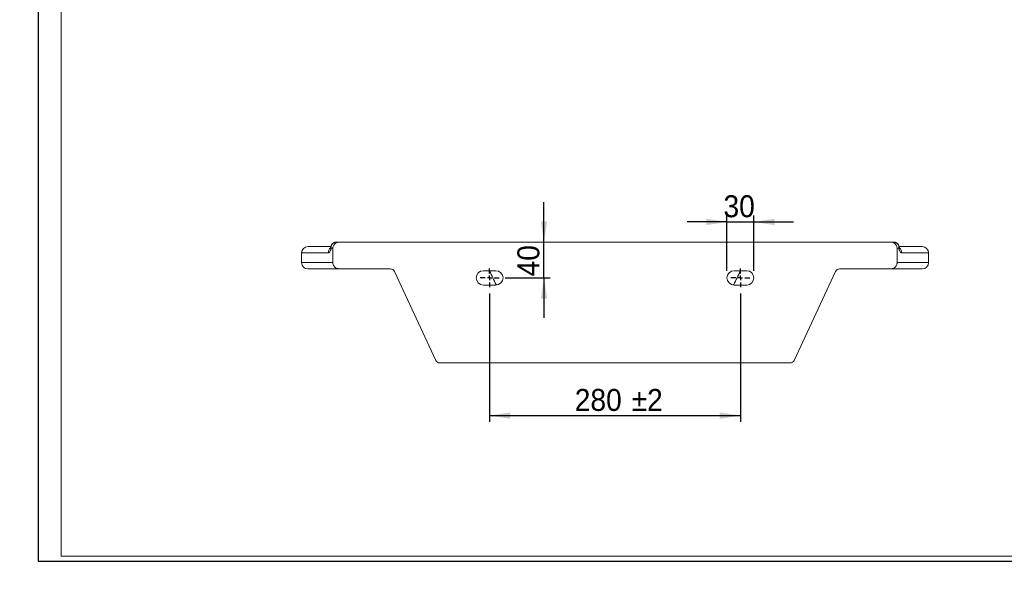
# Model space of a CAD drawing. Header units: millimetres. Extents: x 0 to 415, y 0 to 292.
# Tile 1 of 14: x 0 to 157, y 0 to 92. Entities that reach past the tile are written whole.
import ezdxf

# ---------------------------------------------------------------- set-up
doc = ezdxf.new("R2010")
doc.units = ezdxf.units.MM
doc.layers.add('FORMAT', color=179, linetype='Continuous')
doc.layers.add('SLD-0', color=179, linetype='Continuous')
doc.styles.add('SLDTEXTSTYLE0', font='TXT', dxfattribs={"width": 0.75})
doc.styles.add('SLDTEXTSTYLE1', font='TXT', dxfattribs={"width": 0.96})
doc.dimstyles.new('SLDDIMSTYLE0', dxfattribs={"dimtxt": 3.5, "dimasz": 3.302, "dimexe": 0, "dimexo": 0.0625, "dimgap": 0.875, "dimtad": 1, "dimdec": 0, "dimlfac": 7, "dimrnd": 1e-09, "dimzin": 12, "dimdsep": 46, "dimtxsty": 'SLDTEXTSTYLE0', "dimblk1": 'NONE', "dimblk2": 'NONE', "dimsah": 1, "dimcen": 0, "dimadec": 0, "dimazin": 3, "dimtfac": 1, "dimtdec": 0, "dimtmove": 0, "dimatfit": 3, "dimldrblk": 'NONE', "dimfxl": 0, "dimfrac": 2, "dimtolj": 1, "dimtzin": 12, "dimarcsym": 0})
doc.dimstyles.new('SLDDIMSTYLE3', dxfattribs={"dimtxt": 3.5, "dimasz": 3.302, "dimexe": 0, "dimexo": 0.0625, "dimgap": 0.875, "dimtad": 1, "dimdec": 0, "dimlfac": 7, "dimrnd": 1e-09, "dimzin": 12, "dimdsep": 46, "dimtxsty": 'SLDTEXTSTYLE0', "dimblk1": 'NONE', "dimblk2": 'NONE', "dimsah": 1, "dimcen": 0.09, "dimadec": 0, "dimazin": 3, "dimtfac": 1, "dimtdec": 0, "dimtofl": 0, "dimtmove": 0, "dimatfit": 3, "dimldrblk": 'NONE', "dimfxl": 0, "dimfrac": 2, "dimtolj": 1, "dimtzin": 12, "dimarcsym": 0})
doc.dimstyles.new('SLDDIMSTYLE4', dxfattribs={"dimtxt": 3.5, "dimasz": 3.302, "dimexe": 0, "dimexo": 0.0625, "dimgap": 0.875, "dimtad": 1, "dimdec": 0, "dimlfac": 7, "dimrnd": 1e-09, "dimzin": 12, "dimdsep": 46, "dimtxsty": 'SLDTEXTSTYLE0', "dimblk1": 'NONE', "dimblk2": 'NONE', "dimsah": 1, "dimcen": 0.09, "dimadec": 0, "dimazin": 3, "dimtol": 1, "dimtp": 2, "dimtm": 2, "dimtfac": 1, "dimtdec": 0, "dimtofl": 0, "dimtmove": 0, "dimatfit": 3, "dimldrblk": 'NONE', "dimfxl": 0, "dimfrac": 2, "dimtolj": 1, "dimarcsym": 0})

# ---------------------------------------------------------------- blocks, each defined once
blk = doc.blocks.new('SW_CENTERMARKSYMBOL_4')
at = {"layer": 'FORMAT', "color": 179}
for p, q in [((0, 0), (-2.5, 0)), ((0, 5), (0, 10.5)), ((0, 0), (0, 2.5)), ((0, 0), (2.5, 0)), ((0, 0), (0, -2.5)), ((5, 0), (10.5, 0)), ((-5, 0), (-10.5, 0)), ((0, -5), (0, -10.5))]:
    blk.add_line(p, q, dxfattribs=at)
blk = doc.blocks.new('SW_CENTERMARKSYMBOL_5')
at = {"layer": 'FORMAT', "color": 179}
for p, q in [((0, 0), (-2.5, 0)), ((0, 5), (0, 10.5)), ((0, 0), (0, 2.5)), ((0, 0), (0, -2.5)), ((0, 0), (2.5, 0)), ((5, 0), (10.5, 0)), ((-5, 0), (-10.5, 0)), ((0, -5), (0, -10.5))]:
    blk.add_line(p, q, dxfattribs=at)
blk = doc.blocks.new('_D')
at = {"layer": 'FORMAT', "color": 179}
for q in [(280.41, 156.7), (266.64, 132.85)]:
    blk.add_line((275.05, 147.42), q, dxfattribs=at)
blk.add_solid([(275.05, 147.42), (272.96, 144.81), (273.84, 144.3)], dxfattribs=at)
at = {"layer": 'FORMAT', "color": 179, "char_height": 3.5, "attachment_point": 1, "rotation": 60, "style": 'SLDTEXTSTYLE1'}
for s, insert in [('75', (265.59, 139.55)), ('%%c', (262.12, 133.44))]:
    blk.add_mtext(s, dxfattribs=dict(at, insert=insert))
blk = doc.blocks.new('_None')
blk = doc.blocks.new('_D_3')
at = {"layer": 'FORMAT', "color": 179}
for q in [(276.09, 154.9), (288.82, 132.85)]:
    blk.add_line((279.38, 149.21), q, dxfattribs=at)
blk.add_solid([(279.38, 149.21), (280.59, 146.1), (281.47, 146.61)], dxfattribs=at)
at = {"layer": 'FORMAT', "color": 179, "char_height": 3.5, "attachment_point": 1, "rotation": 300, "style": 'SLDTEXTSTYLE1'}
for s, insert in [('%%c', (286.37, 145.52)), ('46', (289.93, 139.46))]:
    blk.add_mtext(s, dxfattribs=dict(at, insert=insert))
blk = doc.blocks.new('_D_8')
at = {"layer": 'FORMAT', "color": 179}
for p, q in [((112.8, 51.76), (112.8, 60.53)), ((117.09, 51.76), (117.09, 60.53)), ((112.8, 59.53), (106.45, 59.53)), ((112.8, 59.53), (117.09, 59.53)), ((117.09, 59.53), (123.44, 59.53))]:
    blk.add_line(p, q, dxfattribs=at)
for points in [[(112.8, 59.53), (109.5, 60.04), (109.5, 59.02)], [(117.09, 59.53), (120.39, 59.02), (120.39, 60.04)]]:
    blk.add_solid(points, dxfattribs=at)
at = {"layer": 'FORMAT', "color": 179, "insert": (112.25, 63.78), "char_height": 3.5, "attachment_point": 1, "style": 'SLDTEXTSTYLE1'}
blk.add_mtext('30', dxfattribs=at)
blk = doc.blocks.new('_D_9')
at = {"layer": 'FORMAT', "color": 179}
for p, q in [((83.62, 56.33), (83.62, 62.68)), ((83.62, 50.61), (83.62, 56.33)), ((77.45, 50.61), (84.62, 50.61)), ((83.62, 50.61), (83.62, 44.26))]:
    blk.add_line(p, q, dxfattribs=at)
for points in [[(83.62, 56.33), (84.13, 59.63), (83.12, 59.63)], [(83.62, 50.61), (83.12, 47.31), (84.13, 47.31)]]:
    blk.add_solid(points, dxfattribs=at)
at = {"layer": 'FORMAT', "color": 179, "insert": (79.38, 50.84), "char_height": 3.5, "attachment_point": 1, "rotation": 90, "style": 'SLDTEXTSTYLE1'}
blk.add_mtext('40', dxfattribs=at)
blk = doc.blocks.new('_D_10')
at = {"layer": 'FORMAT', "color": 179}
for p, q in [((74.95, 48.11), (74.95, 27.65)), ((114.95, 48.11), (114.95, 27.65)), ((74.95, 28.65), (114.95, 28.65))]:
    blk.add_line(p, q, dxfattribs=at)
for points in [[(74.95, 28.65), (78.25, 28.14), (78.25, 29.16)], [(114.95, 28.65), (111.65, 29.16), (111.65, 28.14)]]:
    blk.add_solid(points, dxfattribs=at)
at = {"layer": 'FORMAT', "color": 179, "char_height": 3.5, "attachment_point": 1, "style": 'SLDTEXTSTYLE1'}
for s, insert in [('±2', (97.6, 32.9)), ('280', (88.53, 32.9))]:
    blk.add_mtext(s, dxfattribs=dict(at, insert=insert))

msp = doc.modelspace()

# ---------------------------------------------------------------- linework, layer by layer
at = {"layer": 'FORMAT'}
for p, q in [((2.96, 292.25), (2.96, 5.45)), ((2.96, 5.45), (415.28, 5.45))]:
    msp.add_line(p, q, dxfattribs=at)
at = {"layer": 'SLD-0', "color": 179, "linetype": 'Continuous', "lineweight": 18}
for p, q in [((6.62, 6.22), (6.62, 290.48)), ((45.95, 55.61), (49.64, 55.61)), ((49.95, 55.33), (49.67, 55.33)), ((49.95, 53.04), (49.95, 55.33)), ((50.5, 56.33), (51.02, 56.33)), ((51.02, 56.33), (138.88, 56.33)), ((138.88, 56.33), (139.4, 56.33)), ((140.22, 55.33), (139.95, 55.33)), ((139.95, 53.04), (139.95, 55.33)), ((140.27, 55.61), (143.95, 55.61)), ((44.95, 54.61), (44.95, 53.04)), ((144.95, 53.04), (144.95, 54.61)), ((51.02, 52.04), (45.95, 52.04)), ((51.02, 52.04), (59.12, 52.04)), ((130.78, 52.04), (138.88, 52.04)), ((143.95, 52.04), (138.88, 52.04)), ((59.77, 51.63), (66.38, 37.45)), ((75.95, 51.76), (73.95, 51.76)), ((115.95, 51.76), (113.95, 51.76)), ((123.52, 37.45), (130.13, 51.63)), ((73.95, 49.47), (75.95, 49.47)), ((113.95, 49.47), (115.95, 49.47)), ((67.02, 37.04), (122.87, 37.04)), ((6.62, 6.22), (413.04, 6.22))]:
    msp.add_line(p, q, dxfattribs=at)
at = {"layer": 'SLD-0', "color": 8, "linetype": 'Continuous', "lineweight": 18}
for p, q in [((49.23, 54.61), (44.95, 54.61)), ((144.95, 54.61), (140.67, 54.61)), ((44.95, 53.04), (49.95, 53.04)), ((139.95, 53.04), (144.95, 53.04))]:
    msp.add_line(p, q, dxfattribs=at)
at = {"layer": 'SLD-0', "color": 179, "linetype": 'Continuous', "lineweight": 18}
for centre, radius, start, end in [((45.95, 54.61), 1, 90, 180), ((49.81, 55.56), 0.165, 134.5296, 167.9115), ((140.09, 55.56), 0.165, 12.0885, 45.4704), ((143.95, 54.61), 1, 0, 90), ((45.95, 53.04), 1, 180, 270), ((59.12, 51.33), 0.714, 25, 90), ((130.78, 51.33), 0.714, 90, 155), ((143.95, 53.04), 1, 270, 0), ((73.95, 50.61), 1.14, 90, 270), ((75.95, 50.61), 1.14, 270, 90), ((113.95, 50.61), 1.14, 90, 270), ((115.95, 50.61), 1.14, 270, 90), ((67.02, 37.76), 0.714, 205, 270), ((122.87, 37.76), 0.714, 270, 335)]:
    msp.add_arc(centre, radius, start, end, dxfattribs=at)
at = {"layer": 'SLD-0', "color": 8, "linetype": 'Continuous', "lineweight": 18}
for centre, start, end in [((50.25, 54.62), 130.5608, 180.4598), ((139.65, 54.62), 359.5399, 49.4559)]:
    msp.add_arc(centre, 1.02, start, end, dxfattribs=at)
at = {"layer": 'SLD-0', "color": 179, "linetype": 'Continuous', "lineweight": 18}
for points, knots in [([(49.67, 55.33), (49.66, 55.27), (49.65, 55.22), (49.62, 55.12), (49.61, 55.07), (49.56, 54.94), (49.52, 54.86), (49.46, 54.77), (49.44, 54.74), (49.4, 54.69), (49.38, 54.68), (49.32, 54.63), (49.27, 54.61), (49.23, 54.61)], [0, 0, 0, 0, 0.125, 0.125, 0.25, 0.25, 0.5, 0.5, 0.625, 0.625, 0.75, 0.75, 1, 1, 1, 1]), ([(49.65, 55.61), (49.64, 55.58), (49.63, 55.5), (49.61, 55.41), (49.58, 55.35), (49.57, 55.32), (49.57, 55.33), (49.57, 55.33)], [0, 0, 0, 0, 0.181702, 0.445626, 0.695807, 0.938452, 1, 1, 1, 1]), ([(49.65, 55.59), (49.64, 55.55), (49.64, 55.51), (49.65, 55.42), (49.66, 55.37), (49.67, 55.33)], [0, 0, 0, 0, 0.5, 0.5, 1, 1, 1, 1]), ([(50.48, 56.32), (50.47, 56.32), (50.39, 56.33), (50.25, 56.3), (50.06, 56.22), (49.91, 56.11), (49.78, 55.97), (49.7, 55.8), (49.65, 55.67), (49.65, 55.6), (49.65, 55.59)], [0, 0, 0, 0, 0.027546, 0.191702, 0.349572, 0.507093, 0.659449, 0.815291, 0.970991, 1, 1, 1, 1]), ([(49.69, 55.68), (49.68, 55.62), (49.67, 55.56), (49.67, 55.45), (49.67, 55.39), (49.67, 55.33)], [0, 0, 0, 0, 0.5, 0.5, 1, 1, 1, 1]), ([(50.5, 56.33), (50.45, 56.33), (50.4, 56.32), (50.3, 56.31), (50.21, 56.28), (50.13, 56.24), (50.05, 56.2), (50.01, 56.17), (49.94, 56.11), (49.91, 56.08), (49.85, 56.01), (49.82, 55.97), (49.75, 55.85), (49.71, 55.77), (49.69, 55.68)], [0, 0, 0, 0, 0.125, 0.125, 0.25, 0.375, 0.375, 0.5, 0.5, 0.625, 0.625, 0.75, 0.75, 1, 1, 1, 1]), ([(51.02, 56.33), (50.95, 56.33), (50.88, 56.32), (50.78, 56.3), (50.75, 56.3), (50.68, 56.28), (50.65, 56.27), (50.56, 56.23), (50.49, 56.2), (50.41, 56.15), (50.38, 56.13), (50.33, 56.09), (50.3, 56.07), (50.22, 56), (50.18, 55.95), (50.1, 55.84), (50.06, 55.78), (50.01, 55.66), (49.98, 55.6), (49.96, 55.5), (49.96, 55.46), (49.95, 55.39), (49.95, 55.36), (49.95, 55.33)], [0, 0, 0, 0, 0.125, 0.125, 0.1875, 0.1875, 0.25, 0.25, 0.375, 0.375, 0.4375, 0.4375, 0.5, 0.5, 0.625, 0.625, 0.75, 0.75, 0.875, 0.875, 0.9375, 0.9375, 1, 1, 1, 1]), ([(139.95, 55.33), (139.95, 55.39), (139.94, 55.46), (139.91, 55.59), (139.89, 55.66), (139.83, 55.78), (139.8, 55.84), (139.74, 55.92), (139.72, 55.95), (139.67, 56), (139.62, 56.05), (139.57, 56.09), (139.52, 56.13), (139.49, 56.15), (139.4, 56.2), (139.34, 56.23), (139.21, 56.28), (139.15, 56.3), (139.01, 56.32), (138.95, 56.33), (138.88, 56.33)], [0, 0, 0, 0, 0.125, 0.125, 0.25, 0.25, 0.375, 0.375, 0.4375, 0.4375, 0.5, 0.5625, 0.5625, 0.625, 0.625, 0.75, 0.75, 0.875, 0.875, 1, 1, 1, 1]), ([(140.24, 55.61), (140.23, 55.67), (140.21, 55.78), (140.12, 55.95), (140, 56.1), (139.83, 56.22), (139.65, 56.3), (139.5, 56.33), (139.42, 56.32), (139.4, 56.32)], [0, 0, 0, 0, 0.146563, 0.301559, 0.470831, 0.637427, 0.796224, 0.955788, 1, 1, 1, 1]), ([(140.2, 55.68), (140.18, 55.77), (140.15, 55.85), (140.08, 55.97), (140.05, 56.01), (139.99, 56.08), (139.96, 56.11), (139.89, 56.17), (139.85, 56.2), (139.77, 56.24), (139.68, 56.28), (139.59, 56.31), (139.5, 56.32), (139.45, 56.33), (139.4, 56.33)], [0, 0, 0, 0, 0.25, 0.25, 0.375, 0.375, 0.5, 0.5, 0.625, 0.625, 0.75, 0.875, 0.875, 1, 1, 1, 1]), ([(140.2, 55.68), (140.22, 55.62), (140.22, 55.56), (140.23, 55.45), (140.23, 55.39), (140.22, 55.33)], [0, 0, 0, 0, 0.5, 0.5, 1, 1, 1, 1]), ([(140.25, 55.59), (140.25, 55.55), (140.25, 55.51), (140.24, 55.42), (140.24, 55.37), (140.22, 55.33)], [0, 0, 0, 0, 0.5, 0.5, 1, 1, 1, 1]), ([(140.67, 54.61), (140.62, 54.61), (140.58, 54.63), (140.52, 54.68), (140.5, 54.69), (140.45, 54.74), (140.43, 54.77), (140.38, 54.86), (140.34, 54.94), (140.29, 55.07), (140.27, 55.12), (140.25, 55.22), (140.23, 55.27), (140.22, 55.33)], [0, 0, 0, 0, 0.25, 0.25, 0.375, 0.375, 0.5, 0.5, 0.75, 0.75, 0.875, 0.875, 1, 1, 1, 1]), ([(140.32, 55.33), (140.32, 55.33), (140.32, 55.33), (140.3, 55.37), (140.28, 55.44), (140.26, 55.53), (140.25, 55.59), (140.25, 55.61)], [0, 0, 0, 0, 0.1441255, 0.3752374, 0.6323273, 0.8946891, 1, 1, 1, 1]), ([(49.95, 53.04), (49.95, 52.97), (49.96, 52.91), (49.98, 52.77), (50.01, 52.71), (50.06, 52.59), (50.1, 52.53), (50.16, 52.45), (50.18, 52.42), (50.22, 52.37), (50.27, 52.32), (50.32, 52.28), (50.38, 52.24), (50.41, 52.22), (50.49, 52.17), (50.56, 52.14), (50.68, 52.09), (50.75, 52.07), (50.88, 52.05), (50.95, 52.04), (51.02, 52.04)], [0, 0, 0, 0, 0.125, 0.125, 0.25, 0.25, 0.375, 0.375, 0.4375, 0.4375, 0.5, 0.5625, 0.5625, 0.625, 0.625, 0.75, 0.75, 0.875, 0.875, 1, 1, 1, 1]), ([(138.88, 52.04), (138.95, 52.04), (139.01, 52.05), (139.11, 52.06), (139.15, 52.07), (139.21, 52.09), (139.24, 52.1), (139.34, 52.14), (139.4, 52.17), (139.49, 52.22), (139.52, 52.24), (139.57, 52.28), (139.6, 52.3), (139.67, 52.37), (139.72, 52.42), (139.8, 52.53), (139.83, 52.58), (139.89, 52.71), (139.91, 52.77), (139.93, 52.87), (139.94, 52.9), (139.95, 52.97), (139.95, 53.01), (139.95, 53.04)], [0, 0, 0, 0, 0.125, 0.125, 0.1875, 0.1875, 0.25, 0.25, 0.375, 0.375, 0.4375, 0.4375, 0.5, 0.5, 0.625, 0.625, 0.75, 0.75, 0.875, 0.875, 0.9375, 0.9375, 1, 1, 1, 1])]:
    msp.add_open_spline(points, degree=3, knots=knots, dxfattribs=at)
at = {"layer": 'SLD-0', "color": 8, "linetype": 'Continuous', "lineweight": 18}
for points, knots in [([(75, 51.76), (75, 51.75), (75.13, 51.36), (75.46, 50.62), (75.81, 49.87), (76.03, 49.51), (76.04, 49.49)], [0, 0, 0, 0, 0.009671, 0.492686, 0.97534, 1, 1, 1, 1]), ([(113.86, 49.48), (113.87, 49.5), (114.08, 49.86), (114.43, 50.62), (114.77, 51.36), (114.89, 51.75), (114.89, 51.76)], [0, 0, 0, 0, 0.022999, 0.508838, 0.995935, 1, 1, 1, 1])]:
    msp.add_open_spline(points, degree=3, knots=knots, dxfattribs=at)

# ---------------------------------------------------------------- block references
at = {"color": 7, "linetype": 'Continuous', "xscale": 0.1428571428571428, "yscale": 0.1428571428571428, "zscale": 0.1428571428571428}
for name, p in [('SW_CENTERMARKSYMBOL_4', (74.95, 50.61)), ('SW_CENTERMARKSYMBOL_5', (114.95, 50.61))]:
    msp.add_blockref(name, p, dxfattribs=at)

# ---------------------------------------------------------------- dimensions: what is measured, and where the dimension line sits
at = {"layer": 'FORMAT', "color": 179}
for p1, picture, middle in [((1.34, 0.74), '_D', (269.14, 137.18)), ((0.82, 0.45), '_D_3', (286.32, 137.18))]:
    dim = msp.add_diameter_dim_2p(p1=p1, p2=(0, 0), dimstyle='SLDDIMSTYLE0', dxfattribs=at)
    dim.commit()
    dim.dimension.update_dxf_attribs({"geometry": picture, "text_midpoint": middle, "dimtype": 163})
for base, p1, p2, dimstyle, picture, middle in [((112.8, 59.53), (117.09, 50.76), (112.8, 50.76), 'SLDDIMSTYLE3', '_D_8', (114.84, 59.53)), ((74.95, 28.65), (114.95, 49.11), (74.95, 49.11), 'SLDDIMSTYLE4', '_D_10', (95.63, 28.65))]:
    dim = msp.add_linear_dim(base=base, p1=p1, p2=p2, dimstyle=dimstyle, dxfattribs=at)
    dim.commit()
    dim.dimension.update_dxf_attribs({"geometry": picture, "text_midpoint": middle, "dimtype": 160})
dim = msp.add_linear_dim(base=(83.62, 50.61), p1=(51.02, 56.33), p2=(76.45, 50.61), angle=90, dimstyle='SLDDIMSTYLE3', dxfattribs=at)
dim.commit()
dim.dimension.update_dxf_attribs({"geometry": '_D_9', "text_midpoint": (83.62, 53.42), "dimtype": 160})

doc.saveas('drawing.dxf')
